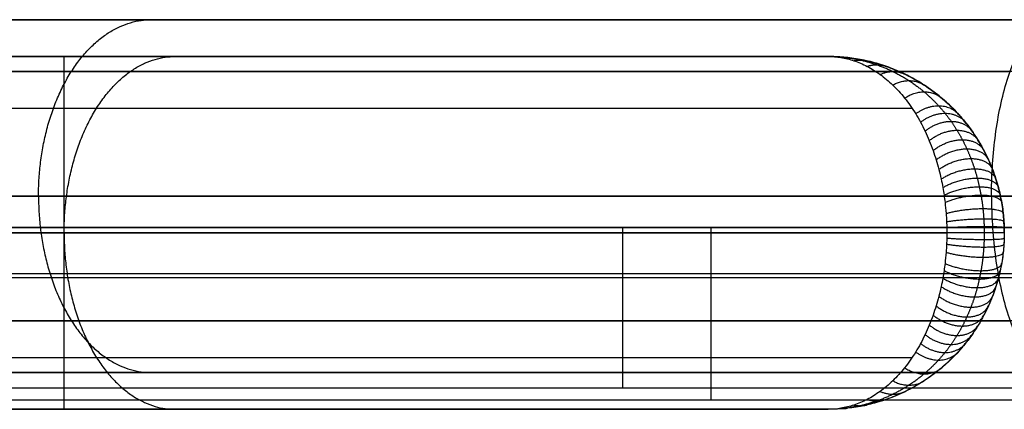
# Model space of a CAD drawing. Header units: millimetres. Extents: x 982 to 1462, y -35 to 438.
# Tile 4 of 8: x 1058 to 1142, y 404 to 438. Entities that reach past the tile are written whole.
import ezdxf

# ---------------------------------------------------------------- set-up
doc = ezdxf.new("R2010")
doc.units = ezdxf.units.MM
doc.layers.add('chaise$Calque 03', color=5, linetype='Continuous', true_color=0x0000ff)

msp = doc.modelspace()

# ---------------------------------------------------------------- linework, layer by layer
at = {"layer": 'chaise$Calque 03'}
for p, q in [((1421.988, 437.625, 761.409), (1021.109, 437.625, 761.409)), ((1126.549, 434.498, 848.675), (1126.549, 434.498, 20.399)), ((1421.988, 407.625, 761.409), (1021.109, 407.625, 761.409)), ((1221.549, 405.286, 434.408), (1011.602, 405.286, 434.408)), ((1126.549, 404.498, 848.675), (1126.549, 404.498, 20.399))]:
    msp.add_line(p, q, dxfattribs=at)
for points in [[(1021.109, 437.625, 761.409), (1083.484, 437.625, 811.409), (1145.859, 437.625, 861.409)], [(1083.484, 437.625, 811.409), (1221.549, 437.625, 811.409), (1359.613, 437.625, 811.409)], [(1126.549, 434.498, 20.399), (1061.549, 434.498, 20.399), (996.549, 434.498, 20.399)], [(996.549, 434.498, 743.077), (1061.549, 434.498, 795.876), (1126.549, 434.498, 848.675)], [(996.549, 434.498, 450.29), (1061.549, 434.498, 450.29), (1126.549, 434.498, 450.29)], [(1061.549, 404.498, 20.399), (1061.549, 419.498, 20.399), (1061.549, 434.498, 20.399)], [(1061.549, 434.498, 795.876), (1061.549, 434.498, 408.138), (1061.549, 434.498, 20.399)], [(995.53, 433.232, 754.571), (1068.786, 433.232, 813.293), (1142.042, 433.232, 872.016)], [(1446.201, 433.232, 750.803), (1221.549, 433.232, 750.803), (996.897, 433.232, 750.803)], [(985.942, 430.105, 748.124), (1059.819, 430.105, 808.134), (1133.697, 430.105, 868.144)], [(1137.156, 430.105, 866.498), (1137.156, 430.105, 443.449), (1137.156, 430.105, 20.399)], [(984.923, 422.625, 751.729), (1062.692, 422.625, 814.069), (1140.461, 422.625, 876.409)], [(1456.23, 422.625, 746.409), (1221.549, 422.625, 746.409), (986.868, 422.625, 746.409)], [(1140.461, 422.625, 876.409), (1221.001, 422.625, 876.409), (1301.54, 422.625, 876.409)], [(996.605, 419.957, 453.069), (1109.077, 419.957, 453.069), (1221.549, 419.957, 453.069)], [(1221.549, 419.957, 439.321), (1109.077, 419.957, 439.321), (996.605, 419.957, 439.321)], [(1011.602, 419.957, 434.731), (1116.575, 419.957, 434.731), (1221.549, 419.957, 434.731)], [(1221.549, 419.957, 439.321), (1116.575, 419.957, 439.321), (1011.602, 419.957, 439.321)], [(1221.549, 419.957, 449.479), (1116.575, 419.957, 449.479), (1011.602, 419.957, 449.479)], [(981.549, 419.498, 750.214), (1059.103, 419.498, 813.211), (1136.657, 419.498, 876.208)], [(1141.549, 419.498, 20.399), (1061.549, 419.498, 20.399), (981.549, 419.498, 20.399)], [(1141.549, 419.498, 873.88), (1141.549, 419.498, 447.14), (1141.549, 419.498, 20.399)], [(1221.549, 416.026, 449.495), (1109.077, 416.026, 449.495), (996.605, 416.026, 449.495)], [(1221.549, 415.679, 438.937), (1116.575, 415.679, 438.937), (1011.602, 415.679, 438.937)], [(995.53, 412.019, 754.571), (1068.786, 412.019, 813.293), (1142.042, 412.019, 872.016)], [(1446.201, 412.019, 750.803), (1221.549, 412.019, 750.803), (996.897, 412.019, 750.803)], [(985.942, 408.892, 748.124), (1059.819, 408.892, 808.134), (1133.697, 408.892, 868.144)], [(1137.156, 408.892, 866.498), (1137.156, 408.892, 443.449), (1137.156, 408.892, 20.399)], [(1021.109, 407.625, 761.409), (1083.484, 407.625, 811.409), (1145.859, 407.625, 861.409)], [(1083.484, 407.625, 811.409), (1221.549, 407.625, 811.409), (1359.613, 407.625, 811.409)], [(1221.549, 406.293, 454.336), (1109.077, 406.293, 454.336), (996.605, 406.293, 454.336)], [(1126.549, 404.498, 20.399), (1061.549, 404.498, 20.399), (996.549, 404.498, 20.399)], [(996.549, 404.498, 743.077), (1061.549, 404.498, 795.876), (1126.549, 404.498, 848.675)], [(996.549, 404.498, 450.29), (1061.549, 404.498, 450.29), (1126.549, 404.498, 450.29)], [(1061.549, 404.498, 795.876), (1061.549, 404.498, 408.138), (1061.549, 404.498, 20.399)]]:
    msp.add_open_spline(points, degree=2, dxfattribs=at)
at = {"layer": 'chaise$Calque 03', "extrusion": (0.771924, -5.589e-13, 0.635714)}
msp.add_rational_spline([(1059.374, 422.625, 811.409), (1059.374, 437.625, 811.409), (1068.961, 437.625, 799.767)], [1, 0.707106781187, 1], degree=2, dxfattribs=at)
at = {"layer": 'chaise$Calque 03', "extrusion": (0.940927, -3.04399e-14, 0.338609)}
msp.add_open_spline([(1140.461, 422.625, 876.409), (1140.461, 423.435, 876.409), (1140.51, 425.105, 876.273), (1140.737, 427.595, 875.643), (1141.132, 430.031, 874.547), (1141.69, 432.284, 872.995), (1142.392, 434.23, 871.045), (1143.202, 435.775, 868.793), (1144.077, 436.864, 866.363), (1144.97, 437.491, 863.881), (1145.568, 437.625, 862.218), (1145.859, 437.625, 861.409)], degree=3, knots=[0, 0, 0, 0, 2.429317, 5.000436, 7.694276, 10.481572, 13.32267, 16.169812, 18.971954, 21.680898, 24.256776, 24.256776, 24.256776, 24.256776], dxfattribs=at)
at = {"layer": 'chaise$Calque 03', "extrusion": (-0.776036, -4.87489e-13, -0.630689)}
msp.add_rational_spline([(1061.549, 419.498, 815.198), (1061.549, 434.498, 815.198), (1071.008, 434.498, 803.559)], [1, 0.707106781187, 1], degree=2, dxfattribs=at)
at = {"layer": 'chaise$Calque 03'}
for points in [[(1126.549, 434.498, 20.399), (1141.549, 434.498, 20.399), (1141.549, 419.498, 20.399)], [(1141.549, 419.498, 450.29), (1141.549, 434.498, 450.29), (1126.549, 434.498, 450.29)], [(1141.549, 419.498, 20.399), (1141.549, 404.498, 20.399), (1126.549, 404.498, 20.399)], [(1141.549, 419.498, 450.29), (1141.549, 404.498, 450.29), (1126.549, 404.498, 450.29)]]:
    msp.add_rational_spline(points, [1, 0.707106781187, 1], degree=2, dxfattribs=at)
for points, knots in [([(1126.549, 434.498, 848.675), (1126.916, 434.498, 849.675), (1127.653, 434.439, 851.683), (1128.765, 434.166, 854.711), (1129.878, 433.697, 857.743), (1130.982, 433.019, 860.75), (1132.048, 432.129, 863.654), (1133.061, 431.022, 866.412), (1133.845, 429.917, 868.547), (1134.418, 428.929, 870.109), (1134.805, 428.169, 871.164), (1135.163, 427.367, 872.138), (1135.479, 426.548, 872.997), (1135.75, 425.729, 873.737), (1135.98, 424.92, 874.363), (1136.169, 424.128, 874.878), (1136.315, 423.39, 875.275), (1136.423, 422.728, 875.57), (1136.52, 421.998, 875.835), (1136.594, 421.245, 876.035), (1136.637, 420.517, 876.152), (1136.654, 419.964, 876.199), (1136.657, 419.645, 876.208), (1136.657, 419.498, 876.208)], [0, 0, 0, 0, 3.044394, 6.106526, 9.233921, 12.334319, 15.39621, 18.316748, 21.130647, 22.404931, 23.626639, 24.818974, 25.938461, 26.894632, 27.804453, 28.656642, 29.353359, 29.94743, 30.480014, 31.280581, 31.849184, 32.261361, 32.614258, 32.614258, 32.614258, 32.614258]), ([(1126.549, 434.498, 848.675), (1127.094, 434.498, 849.591), (1128.188, 434.439, 851.428), (1129.837, 434.166, 854.201), (1131.489, 433.697, 856.976), (1133.128, 433.019, 859.729), (1134.71, 432.129, 862.387), (1136.212, 431.022, 864.913), (1137.375, 429.917, 866.867), (1138.227, 428.929, 868.297), (1138.801, 428.169, 869.263), (1139.332, 427.367, 870.155), (1139.8, 426.548, 870.941), (1140.203, 425.729, 871.618), (1140.544, 424.92, 872.191), (1140.824, 424.128, 872.662), (1141.041, 423.39, 873.026), (1141.202, 422.728, 873.297), (1141.346, 421.998, 873.539), (1141.455, 421.245, 873.722), (1141.518, 420.517, 873.829), (1141.544, 419.964, 873.872), (1141.549, 419.645, 873.88), (1141.549, 419.498, 873.88)], [0, 0, 0, 0, 3.044394, 6.106526, 9.233921, 12.334319, 15.39621, 18.316748, 21.130647, 22.404931, 23.626639, 24.818974, 25.938461, 26.894632, 27.804453, 28.656642, 29.353359, 29.94743, 30.480014, 31.280581, 31.849184, 32.261361, 32.614258, 32.614258, 32.614258, 32.614258]), ([(1141.549, 419.498, 873.88), (1141.549, 419.351, 873.88), (1141.544, 419.032, 873.872), (1141.518, 418.48, 873.829), (1141.455, 417.751, 873.722), (1141.346, 416.998, 873.539), (1141.202, 416.268, 873.297), (1141.041, 415.606, 873.026), (1140.824, 414.868, 872.662), (1140.544, 414.077, 872.191), (1140.203, 413.267, 871.618), (1139.8, 412.449, 870.941), (1139.332, 411.63, 870.155), (1138.801, 410.827, 869.263), (1138.227, 410.068, 868.297), (1137.375, 409.08, 866.867), (1136.212, 407.974, 864.913), (1134.71, 406.868, 862.387), (1133.128, 405.978, 859.729), (1131.489, 405.299, 856.976), (1129.837, 404.831, 854.201), (1128.188, 404.558, 851.428), (1127.094, 404.498, 849.591), (1126.549, 404.498, 848.675)], [0, 0, 0, 0, 0.352897, 0.765074, 1.333677, 2.134245, 2.666828, 3.2609, 3.957616, 4.809806, 5.719626, 6.675797, 7.795284, 8.987619, 10.209328, 11.483612, 14.297511, 17.218048, 20.27994, 23.380338, 26.507733, 29.569865, 32.614143, 32.614143, 32.614143, 32.614143]), ([(1136.657, 419.498, 876.208), (1136.657, 419.351, 876.208), (1136.654, 419.032, 876.199), (1136.637, 418.48, 876.152), (1136.594, 417.751, 876.035), (1136.52, 416.998, 875.835), (1136.423, 416.268, 875.57), (1136.315, 415.606, 875.275), (1136.169, 414.868, 874.878), (1135.98, 414.077, 874.363), (1135.75, 413.267, 873.737), (1135.479, 412.449, 872.997), (1135.163, 411.63, 872.138), (1134.805, 410.827, 871.164), (1134.418, 410.068, 870.109), (1133.845, 409.08, 868.547), (1133.061, 407.974, 866.412), (1132.048, 406.868, 863.654), (1130.982, 405.978, 860.75), (1129.878, 405.299, 857.743), (1128.765, 404.831, 854.711), (1127.653, 404.558, 851.683), (1126.916, 404.498, 849.676), (1126.549, 404.498, 848.675)], [0, 0, 0, 0, 0.352897, 0.765074, 1.333677, 2.134245, 2.666828, 3.2609, 3.957616, 4.809806, 5.719626, 6.675797, 7.795284, 8.987619, 10.209328, 11.483612, 14.297511, 17.218048, 20.27994, 23.380338, 26.507733, 29.569865, 32.614143, 32.614143, 32.614143, 32.614143])]:
    msp.add_open_spline(points, degree=3, knots=knots, dxfattribs=at)
for points, weights, knots in [([(1126.549, 434.498, 848.675), (1127.005, 434.498, 849.633), (1127.923, 434.448, 851.56), (1129.308, 434.219, 854.469), (1130.699, 433.824, 857.391), (1132.085, 433.249, 860.303), (1133.433, 432.489, 863.135), (1134.729, 431.533, 865.857), (1135.744, 430.567, 867.988), (1136.5, 429.689, 869.576), (1137.023, 428.997, 870.674), (1137.516, 428.251, 871.711), (1137.962, 427.471, 872.648), (1138.358, 426.667, 873.479), (1138.705, 425.845, 874.207), (1139, 425.011, 874.828), (1139.237, 424.203, 875.326), (1139.42, 423.453, 875.709), (1139.589, 422.598, 876.064), (1139.721, 421.688, 876.341), (1139.8, 420.783, 876.507), (1139.832, 420.087, 876.576), (1139.838, 419.684, 876.588), (1139.838, 419.498, 876.588)], [1, 0.999999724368, 0.998382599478, 0.990981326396, 0.978324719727, 0.960141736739, 0.936605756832, 0.907877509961, 0.879980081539, 0.855916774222, 0.837959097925, 0.819635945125, 0.801815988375, 0.785022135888, 0.769584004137, 0.755863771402, 0.744516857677, 0.735644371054, 0.727328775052, 0.720771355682, 0.716807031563, 0.715183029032, 0.714885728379, 0.714885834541], [0, 0, 0, 0, 3.044394, 6.106526, 9.233921, 12.334319, 15.39621, 18.316748, 21.130647, 22.404931, 23.626639, 24.818974, 25.938461, 26.894632, 27.804453, 28.656642, 29.353359, 29.94743, 30.480014, 31.280581, 31.849184, 32.261361, 32.614258, 32.614258, 32.614258, 32.614258]), ([(1139.838, 419.498, 876.588), (1139.838, 419.312, 876.588), (1139.832, 418.909, 876.576), (1139.8, 418.213, 876.507), (1139.721, 417.309, 876.341), (1139.589, 416.398, 876.064), (1139.42, 415.544, 875.709), (1139.237, 414.793, 875.326), (1139, 413.986, 874.828), (1138.705, 413.152, 874.207), (1138.358, 412.33, 873.479), (1137.962, 411.526, 872.648), (1137.516, 410.746, 871.711), (1137.023, 409.999, 870.674), (1136.5, 409.308, 869.576), (1135.744, 408.429, 867.988), (1134.729, 407.464, 865.857), (1133.433, 406.508, 863.135), (1132.085, 405.748, 860.303), (1130.699, 405.173, 857.391), (1129.308, 404.778, 854.469), (1127.923, 404.548, 851.56), (1127.005, 404.498, 849.633), (1126.549, 404.498, 848.675)], [0.714885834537, 0.714885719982, 0.715183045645, 0.716807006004, 0.72077140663, 0.72732868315, 0.735644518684, 0.744516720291, 0.755863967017, 0.769583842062, 0.785022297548, 0.801815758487, 0.819636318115, 0.837958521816, 0.855917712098, 0.879979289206, 0.907878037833, 0.93660534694, 0.960141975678, 0.978324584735, 0.990981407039, 0.998382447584, 0.999999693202, 1], [0, 0, 0, 0, 0.352897, 0.765074, 1.333677, 2.134245, 2.666828, 3.2609, 3.957616, 4.809806, 5.719626, 6.675797, 7.795284, 8.987619, 10.209328, 11.483612, 14.297511, 17.218048, 20.27994, 23.380338, 26.507733, 29.569865, 32.614143, 32.614143, 32.614143, 32.614143])]:
    msp.add_rational_spline(points, weights, degree=3, knots=knots, dxfattribs=at)
at = {"layer": 'chaise$Calque 03', "extrusion": (0.429209, -0.046963, 0.901984)}
msp.add_rational_spline([(1127.651, 434.409, 851.676), (1127.918, 434.438, 851.55), (1128.184, 434.409, 851.422)], [1, 0.995145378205, 1], degree=2, dxfattribs=at)
at = {"layer": 'chaise$Calque 03', "extrusion": (0.427712, -0.095677, 0.898837)}
msp.add_rational_spline([(1128.756, 434.136, 854.687), (1129.295, 434.255, 854.443), (1129.825, 434.136, 854.179)], [1, 0.980367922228, 1], degree=2, dxfattribs=at)
at = {"layer": 'chaise$Calque 03', "extrusion": (0.424933, -0.148276, 0.892998)}
msp.add_rational_spline([(1129.88, 433.66, 857.748), (1130.704, 433.936, 857.401), (1131.492, 433.66, 856.981)], [1, 0.954707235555, 1], degree=2, dxfattribs=at)
at = {"layer": 'chaise$Calque 03', "extrusion": (0.420526, -0.205348, 0.883736)}
msp.add_rational_spline([(1130.985, 432.977, 860.757), (1132.103, 433.479, 860.341), (1133.131, 432.977, 859.735)], [1, 0.918155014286, 1], degree=2, dxfattribs=at)
at = {"layer": 'chaise$Calque 03', "extrusion": (0.413819, -0.269212, 0.869643)}
msp.add_rational_spline([(1132.061, 432.071, 863.69), (1133.492, 432.876, 863.258), (1134.729, 432.071, 862.42)], [1, 0.87036434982, 1], degree=2, dxfattribs=at)
at = {"layer": 'chaise$Calque 03', "extrusion": (0.403942, -0.340916, 0.848886)}
msp.add_rational_spline([(1133.068, 430.962, 866.432), (1134.829, 432.138, 866.067), (1136.223, 430.962, 864.931)], [1, 0.812933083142, 1], degree=2, dxfattribs=at)
at = {"layer": 'chaise$Calque 03', "extrusion": (0.388864, -0.425404, 0.8172)}
msp.add_rational_spline([(1134.01, 429.619, 868.996), (1136.142, 431.236, 868.823), (1137.62, 429.619, 867.278)], [1, 0.745567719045, 1], degree=2, dxfattribs=at)
at = {"layer": 'chaise$Calque 03', "extrusion": (0.379091, -0.470767, 0.796661)}
msp.add_rational_spline([(1134.422, 428.906, 870.119), (1136.749, 430.747, 870.1), (1138.232, 428.906, 868.306)], [1, 0.710918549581, 1], degree=2, dxfattribs=at)
at = {"layer": 'chaise$Calque 03', "extrusion": (0.367059, -0.519854, 0.771375)}
msp.add_rational_spline([(1134.806, 428.15, 871.166), (1137.344, 430.215, 871.35), (1138.802, 428.15, 869.265)], [1, 0.67524052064, 1], degree=2, dxfattribs=at)
at = {"layer": 'chaise$Calque 03', "extrusion": (0.351814, -0.574112, 0.739339)}
msp.add_rational_spline([(1135.168, 427.336, 872.15), (1137.941, 429.617, 872.602), (1139.339, 427.336, 870.166)], [1, 0.638187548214, 1], degree=2, dxfattribs=at)
at = {"layer": 'chaise$Calque 03', "extrusion": (0.333045, -0.631844, 0.699896)}
msp.add_rational_spline([(1135.491, 426.493, 873.031), (1138.519, 428.958, 873.816), (1139.818, 426.493, 870.972)], [1, 0.601642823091, 1], degree=2, dxfattribs=at)
at = {"layer": 'chaise$Calque 03', "extrusion": (0.312242, -0.686976, 0.656177)}
msp.add_rational_spline([(1135.751, 425.705, 873.74), (1139.029, 428.291, 874.888), (1140.205, 425.705, 871.621)], [1, 0.569469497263, 1], degree=2, dxfattribs=at)
at = {"layer": 'chaise$Calque 03', "extrusion": (0.286862, -0.744508, 0.602841)}
msp.add_rational_spline([(1135.981, 424.891, 874.367), (1139.529, 427.531, 875.938), (1140.546, 424.891, 872.194)], [1, 0.538606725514, 1], degree=2, dxfattribs=at)
at = {"layer": 'chaise$Calque 03', "extrusion": (0.256562, -0.802169, 0.539166)}
msp.add_rational_spline([(1136.177, 424.068, 874.899), (1140.006, 426.664, 876.94), (1140.836, 424.068, 872.682)], [1, 0.510259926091, 1], degree=2, dxfattribs=at)
at = {"layer": 'chaise$Calque 03', "extrusion": (0.225889, -0.850663, 0.474708)}
msp.add_rational_spline([(1136.319, 423.348, 875.285), (1140.393, 425.808, 877.754), (1141.047, 423.348, 873.036)], [1, 0.48826934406, 1], degree=2, dxfattribs=at)
at = {"layer": 'chaise$Calque 03', "extrusion": (0.19481, -0.891317, 0.409393)}
msp.add_rational_spline([(1136.424, 422.701, 875.573), (1140.712, 424.948, 878.423), (1141.203, 422.701, 873.299)], [1, 0.471035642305, 1], degree=2, dxfattribs=at)
at = {"layer": 'chaise$Calque 03', "extrusion": (-0.771924, -6.40807e-13, -0.635714)}
msp.add_rational_spline([(1059.374, 422.625, 811.409), (1059.374, 407.625, 811.409), (1068.961, 407.625, 799.767)], [1, 0.707106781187, 1], degree=2, dxfattribs=at)
at = {"layer": 'chaise$Calque 03', "extrusion": (0.16275, -0.925492, 0.34202)}
msp.add_rational_spline([(1136.504, 422.096, 875.792), (1140.977, 424.061, 878.98), (1141.322, 422.096, 873.499)], [1, 0.457338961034, 1], degree=2, dxfattribs=at)
at = {"layer": 'chaise$Calque 03', "extrusion": (0.940927, 1.20689e-13, 0.338609)}
msp.add_open_spline([(1140.461, 422.625, 876.409), (1140.461, 421.816, 876.409), (1140.51, 420.145, 876.273), (1140.737, 417.656, 875.643), (1141.132, 415.219, 874.547), (1141.69, 412.967, 872.995), (1142.392, 411.02, 871.045), (1143.202, 409.476, 868.793), (1144.077, 408.386, 866.363), (1144.97, 407.76, 863.881), (1145.568, 407.626, 862.218), (1145.859, 407.625, 861.409)], degree=3, knots=[0, 0, 0, 0, 2.429317, 5.000436, 7.694276, 10.481572, 13.32267, 16.169812, 18.971954, 21.680898, 24.256776, 24.256776, 24.256776, 24.256776], dxfattribs=at)
at = {"layer": 'chaise$Calque 03', "extrusion": (0.107124, -0.968424, 0.225121)}
msp.add_rational_spline([(1136.596, 421.147, 876.041), (1141.307, 422.513, 879.673), (1141.458, 421.147, 873.727)], [1, 0.441087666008, 1], degree=2, dxfattribs=at)
at = {"layer": 'chaise$Calque 03', "extrusion": (0.062966, -0.989205, 0.132323)}
msp.add_rational_spline([(1136.637, 420.451, 876.152), (1141.466, 421.274, 880.008), (1141.519, 420.451, 873.829)], [1, 0.433582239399, 1], degree=2, dxfattribs=at)
at = {"layer": 'chaise$Calque 03', "extrusion": (-1, 2.10869e-14, 4.9477e-14)}
msp.add_rational_spline([(1109.077, 419.957, 439.321), (1109.077, 419.957, 453.108), (1109.077, 406.293, 454.336)], [1, 0.737926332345, 1], degree=2, dxfattribs=at)
at = {"layer": 'chaise$Calque 03', "extrusion": (-1, -1.11878e-13, 1.54174e-13)}
msp.add_rational_spline([(1116.575, 419.957, 449.479), (1116.575, 419.957, 434.731), (1116.575, 405.286, 434.408)], [1, 0.714808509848, 1], degree=2, dxfattribs=at)
at = {"layer": 'chaise$Calque 03', "extrusion": (0.02933, -0.997668, 0.061637)}
msp.add_rational_spline([(1136.653, 419.939, 876.196), (1141.531, 420.326, 880.144), (1141.542, 419.939, 873.869)], [1, 0.430589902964, 1], degree=2, dxfattribs=at)
at = {"layer": 'chaise$Calque 03', "extrusion": (-0.776036, 4.85286e-13, -0.630689)}
msp.add_rational_spline([(1061.549, 419.498, 815.198), (1061.549, 404.498, 815.198), (1071.008, 404.498, 803.559)], [1, 0.707106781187, 1], degree=2, dxfattribs=at)
at = {"layer": 'chaise$Calque 03', "extrusion": (-0.02933, -0.997668, -0.061636)}
msp.add_rational_spline([(1136.653, 419.058, 876.196), (1141.531, 418.67, 880.144), (1141.542, 419.058, 873.869)], [1, 0.430589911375, 1], degree=2, dxfattribs=at)
at = {"layer": 'chaise$Calque 03', "extrusion": (-9.57825e-11, -1, -2.7843e-10)}
msp.add_rational_spline([(1141.549, 419.498, 873.88), (1141.549, 419.498, 880.181), (1136.657, 419.498, 876.208)], [1, 0.429771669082, 1], degree=2, dxfattribs=at)
at = {"layer": 'chaise$Calque 03', "extrusion": (-0.062966, -0.989205, -0.132323)}
msp.add_rational_spline([(1136.637, 418.545, 876.152), (1141.466, 417.722, 880.008), (1141.519, 418.545, 873.829)], [1, 0.433582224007, 1], degree=2, dxfattribs=at)
at = {"layer": 'chaise$Calque 03', "extrusion": (-0.107124, -0.968424, -0.225121)}
msp.add_rational_spline([(1136.596, 417.849, 876.041), (1141.307, 416.484, 879.673), (1141.458, 417.849, 873.727)], [1, 0.441087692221, 1], degree=2, dxfattribs=at)
at = {"layer": 'chaise$Calque 03', "extrusion": (-0.16275, -0.925491, -0.34202)}
msp.add_rational_spline([(1136.504, 416.9, 875.792), (1140.977, 414.936, 878.98), (1141.322, 416.9, 873.499)], [1, 0.457338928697, 1], degree=2, dxfattribs=at)
at = {"layer": 'chaise$Calque 03', "extrusion": (-0.22589, -0.850662, -0.474708)}
msp.add_rational_spline([(1136.319, 415.649, 875.285), (1140.393, 413.189, 877.754), (1141.047, 415.649, 873.036)], [1, 0.488269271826, 1], degree=2, dxfattribs=at)
at = {"layer": 'chaise$Calque 03', "extrusion": (-0.194808, -0.891319, -0.40939)}
msp.add_rational_spline([(1136.424, 416.295, 875.573), (1140.712, 414.049, 878.423), (1141.203, 416.295, 873.299)], [1, 0.471035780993, 1], degree=2, dxfattribs=at)
at = {"layer": 'chaise$Calque 03', "extrusion": (-0.256562, -0.80217, -0.539165)}
msp.add_rational_spline([(1136.177, 414.929, 874.899), (1140.006, 412.333, 876.94), (1140.836, 414.929, 872.682)], [1, 0.510260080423, 1], degree=2, dxfattribs=at)
at = {"layer": 'chaise$Calque 03', "extrusion": (-0.286862, -0.744508, -0.602842)}
msp.add_rational_spline([(1135.981, 414.105, 874.367), (1139.529, 411.466, 875.938), (1140.546, 414.105, 872.194)], [1, 0.538606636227, 1], degree=2, dxfattribs=at)
at = {"layer": 'chaise$Calque 03', "extrusion": (-0.312242, -0.686977, -0.656177)}
msp.add_rational_spline([(1135.751, 413.292, 873.74), (1139.029, 410.705, 874.888), (1140.205, 413.292, 871.621)], [1, 0.569469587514, 1], degree=2, dxfattribs=at)
at = {"layer": 'chaise$Calque 03', "extrusion": (-0.333046, -0.631843, -0.699897)}
msp.add_rational_spline([(1135.491, 412.504, 873.031), (1138.519, 410.038, 873.816), (1139.818, 412.504, 870.972)], [1, 0.601642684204, 1], degree=2, dxfattribs=at)
at = {"layer": 'chaise$Calque 03', "extrusion": (-0.351814, -0.574114, -0.739338)}
msp.add_rational_spline([(1135.168, 411.661, 872.15), (1137.941, 409.38, 872.602), (1139.339, 411.661, 870.166)], [1, 0.638187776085, 1], degree=2, dxfattribs=at)
at = {"layer": 'chaise$Calque 03', "extrusion": (-0.36706, -0.51985, -0.771377)}
msp.add_rational_spline([(1134.806, 410.846, 871.166), (1137.344, 408.782, 871.35), (1138.802, 410.846, 869.265)], [1, 0.675240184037, 1], degree=2, dxfattribs=at)
at = {"layer": 'chaise$Calque 03', "extrusion": (-0.379088, -0.470781, -0.796654)}
msp.add_rational_spline([(1134.422, 410.091, 870.119), (1136.749, 408.249, 870.1), (1138.232, 410.091, 868.306)], [1, 0.710919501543, 1], degree=2, dxfattribs=at)
at = {"layer": 'chaise$Calque 03', "extrusion": (-0.388865, -0.425401, -0.817201)}
msp.add_rational_spline([(1134.01, 409.377, 868.996), (1136.142, 407.76, 868.823), (1137.62, 409.377, 867.278)], [1, 0.745567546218, 1], degree=2, dxfattribs=at)
at = {"layer": 'chaise$Calque 03', "extrusion": (-0.403941, -0.340922, -0.848884)}
msp.add_rational_spline([(1133.068, 408.035, 866.432), (1134.829, 406.858, 866.067), (1136.223, 408.035, 864.931)], [1, 0.812933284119, 1], degree=2, dxfattribs=at)
at = {"layer": 'chaise$Calque 03', "extrusion": (-0.413821, -0.2692, -0.869646)}
msp.add_rational_spline([(1132.061, 406.925, 863.69), (1133.492, 406.12, 863.258), (1134.729, 406.925, 862.42)], [1, 0.870364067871, 1], degree=2, dxfattribs=at)
at = {"layer": 'chaise$Calque 03', "extrusion": (-0.420525, -0.205359, -0.883734)}
msp.add_rational_spline([(1130.985, 406.02, 860.757), (1132.103, 405.518, 860.341), (1133.131, 406.02, 859.735)], [1, 0.918155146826, 1], degree=2, dxfattribs=at)
at = {"layer": 'chaise$Calque 03', "extrusion": (-0.427711, -0.095696, -0.898836)}
msp.add_rational_spline([(1128.756, 404.86, 854.687), (1129.295, 404.742, 854.443), (1129.825, 404.86, 854.179)], [1, 0.98036796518, 1], degree=2, dxfattribs=at)
at = {"layer": 'chaise$Calque 03', "extrusion": (-0.424934, -0.148264, -0.893)}
msp.add_rational_spline([(1129.88, 405.336, 857.748), (1130.704, 405.061, 857.401), (1131.492, 405.336, 856.981)], [1, 0.954707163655, 1], degree=2, dxfattribs=at)
at = {"layer": 'chaise$Calque 03', "extrusion": (-0.42921, -0.046913, -0.901986)}
msp.add_rational_spline([(1127.651, 404.588, 851.676), (1127.918, 404.558, 851.55), (1128.184, 404.588, 851.422)], [1, 0.995145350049, 1], degree=2, dxfattribs=at)

doc.saveas('drawing.dxf')
